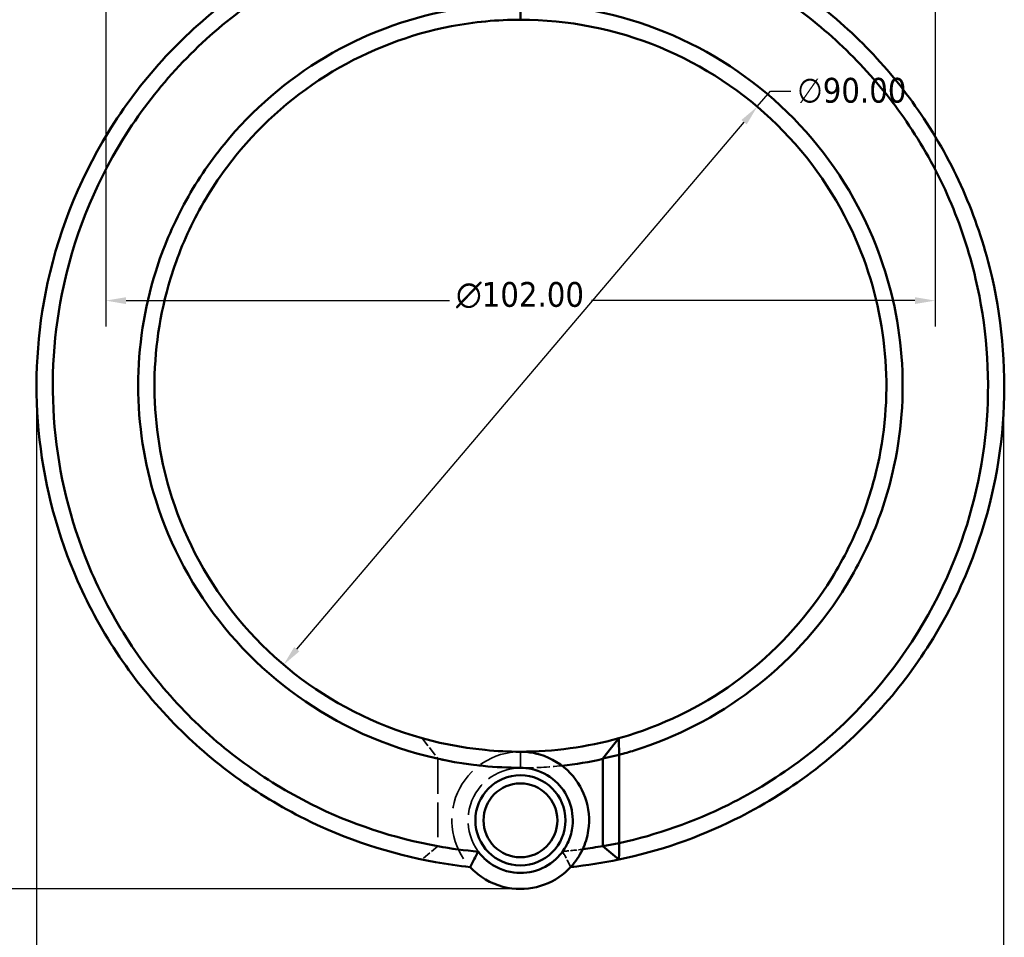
# Model space of a CAD drawing. Header units: millimetres. Extents: x 0 to 926, y 0 to 960.
# Tile 4 of 15: x 330 to 451, y 252 to 365. Entities that reach past the tile are written whole.
import ezdxf

# ---------------------------------------------------------------- set-up
doc = ezdxf.new("R2010")
doc.units = ezdxf.units.MM
doc.linetypes.add('DASHED', pattern=[0.2067, 0.1654, -0.0413])
for name, color, linetype, lineweight in [('Dimension (ANSI)', 7, 'Continuous', 25), ('Hidden (ANSI)', 7, 'DASHED', 35), ('Hidden Narrow (ANSI)', 7, 'DASHED', 25), ('Visible (ANSI)', 7, 'Continuous', 50), ('Visible Narrow (ANSI)', 7, 'Continuous', 35)]:
    doc.layers.add(name, color=color, linetype=linetype, lineweight=lineweight)
doc.styles.add('Note Text (ANSI)', font='tahoma.ttf')
doc.dimstyles.new('Default - mm (ANSI)', dxfattribs={"dimtxt": 3.048, "dimasz": 2.5, "dimexe": 3.175, "dimexo": 1.6002, "dimgap": 0.8, "dimtad": 0, "dimtoh": 1, "dimrnd": 1e-08, "dimzin": 4, "dimdsep": 46, "dimtxsty": 'Note Text (ANSI)', "dimcen": 0.09, "dimdle": 10, "dimclrd": 256, "dimclre": 256, "dimclrt": 256, "dimadec": 1, "dimazin": 1, "dimtfac": 1, "dimtofl": 0, "dimtmove": 0, "dimatfit": 3, "dimfxl": 1, "dimtolj": 1, "dimtzin": 4, "dimlwd": -1, "dimlwe": -1, "dimarcsym": 0})

# ---------------------------------------------------------------- blocks, each defined once
blk = doc.blocks.new('*D6')
at = {"layer": 'Defpoints', "color": 0, "transparency": 16777216}
for p in [(420.83, 354.24), (362.59, 285.62)]:
    blk.add_point(p, dxfattribs=at)
at = {"layer": 'Dimension (ANSI)', "transparency": 16777216}
for p, q in [((420.83, 354.24), (422.45, 356.14)), ((422.45, 356.14), (424.95, 356.14)), ((364.21, 287.53), (419.21, 352.33))]:
    blk.add_line(p, q, dxfattribs=at)
for points in [[(418.89, 352.6), (419.53, 352.06), (420.83, 354.24)], [(363.89, 287.8), (364.52, 287.26), (362.59, 285.62)]]:
    blk.add_solid(points, dxfattribs=at)
at = {"layer": 'Dimension (ANSI)', "transparency": 16777216, "insert": (425.75, 357.78), "char_height": 3.048, "attachment_point": 1, "style": 'Note Text (ANSI)'}
blk.add_mtext('\\A1;∅90.00', dxfattribs=at)
blk = doc.blocks.new('*D7')
at = {"layer": 'Defpoints', "color": 0, "transparency": 16777216}
for p in [(451.11, 323.45), (332.21, 319.93), (451.11, 183.04)]:
    blk.add_point(p, dxfattribs=at)
at = {"layer": 'Dimension (ANSI)', "transparency": 16777216}
for p, q in [((451.11, 321.85), (451.11, 179.87)), ((332.21, 318.33), (332.21, 179.87)), ((334.71, 183.04), (433.81, 183.04)), ((448.61, 183.04), (447.49, 183.04))]:
    blk.add_line(p, q, dxfattribs=at)
for points in [[(334.71, 183.46), (334.71, 182.63), (332.21, 183.04)], [(448.61, 183.46), (448.61, 182.63), (451.11, 183.04)]]:
    blk.add_solid(points, dxfattribs=at)
at = {"layer": 'Dimension (ANSI)', "transparency": 16777216, "insert": (434.61, 184.64), "char_height": 3.048, "attachment_point": 1, "style": 'Note Text (ANSI)'}
blk.add_mtext('\\A1;118.90', dxfattribs=at)
blk = doc.blocks.new('*D8')
at = {"layer": 'Defpoints', "color": 0, "transparency": 16777216}
for p in [(247.24, 516.05), (376.41, 516.05), (392.54, 258.09)]:
    blk.add_point(p, dxfattribs=at)
at = {"layer": 'Dimension (ANSI)', "transparency": 16777216}
for p, q in [((374.81, 516.05), (244.07, 516.05)), ((247.24, 513.55), (247.24, 440.07)), ((247.24, 260.59), (247.24, 426.12)), ((390.94, 258.09), (244.07, 258.09))]:
    blk.add_line(p, q, dxfattribs=at)
for points in [[(246.83, 513.55), (247.66, 513.55), (247.24, 516.05)], [(246.83, 260.59), (247.66, 260.59), (247.24, 258.09)]]:
    blk.add_solid(points, dxfattribs=at)
at = {"layer": 'Dimension (ANSI)', "transparency": 16777216, "insert": (245.66, 426.92), "char_height": 3.048, "attachment_point": 1, "rotation": 90, "style": 'Note Text (ANSI)'}
blk.add_mtext('\\A1;257.96', dxfattribs=at)
blk = doc.blocks.new('*D11')
at = {"layer": 'Defpoints', "color": 0, "transparency": 16777216}
for p in [(340.71, 376.46), (442.71, 376.46), (340.71, 330.39)]:
    blk.add_point(p, dxfattribs=at)
at = {"layer": 'Dimension (ANSI)', "transparency": 16777216}
for p, q in [((340.71, 374.85), (340.71, 327.21)), ((442.71, 374.85), (442.71, 327.21)), ((343.21, 330.39), (382.99, 330.39)), ((440.21, 330.39), (400.43, 330.39))]:
    blk.add_line(p, q, dxfattribs=at)
for points in [[(343.21, 330.81), (343.21, 329.97), (340.71, 330.39)], [(440.21, 330.81), (440.21, 329.97), (442.71, 330.39)]]:
    blk.add_solid(points, dxfattribs=at)
at = {"layer": 'Dimension (ANSI)', "transparency": 16777216, "insert": (383.79, 332.68), "char_height": 3.048, "attachment_point": 1, "style": 'Note Text (ANSI)'}
blk.add_mtext('\\A1;{\\fAIGDT|b0|i0;\\H3.0480;\\ln}\\fTahoma|b0|i0;\\H3.0480;102.00', dxfattribs=at)

msp = doc.modelspace()

# ---------------------------------------------------------------- linework, layer by layer
at = {"layer": 'Hidden (ANSI)', "ltscale": 7.071234}
msp.add_line((379.622, 276.584), (381.559, 274.09), dxfattribs=at)
at = {"layer": 'Hidden (ANSI)', "ltscale": 25.897755}
msp.add_line((381.559, 274.039), (381.559, 263.333), dxfattribs=at)
at = {"layer": 'Hidden (ANSI)', "ltscale": 6.137257}
msp.add_line((381.559, 263.302), (379.595, 261.676), dxfattribs=at)
at = {"layer": 'Hidden (ANSI)', "ltscale": 31.552643}
msp.add_arc((391.709, 266.49), 8.44, 90, 222.82434, dxfattribs=at)
at = {"layer": 'Hidden (ANSI)', "ltscale": 24.747458}
msp.add_arc((391.709, 319.93), 47, 257.5283, 270, dxfattribs=at)
at = {"layer": 'Hidden (ANSI)', "ltscale": 25.399879}
for start, end in [(90, 323.54948), (216.45052, 90)]:
    msp.add_arc((391.709, 266.49), 6.44, start, end, dxfattribs=at)
at = {"layer": 'Hidden (ANSI)', "ltscale": 9.749182}
msp.add_arc((391.709, 319.93), 47, 270, 276.23981, dxfattribs=at)
at = {"layer": 'Hidden (ANSI)', "ltscale": 9.554406}
msp.add_arc((391.709, 319.93), 57.5, 259.83277, 264.83125, dxfattribs=at)
at = {"layer": 'Hidden (ANSI)', "ltscale": 4.749806}
msp.add_arc((391.709, 319.93), 57.5, 275.16875, 277.65368, dxfattribs=at)
at = {"layer": 'Hidden (ANSI)', "ltscale": 0.13451}
msp.add_rational_spline([(381.559, 274.039), (381.559, 274.064), (381.559, 274.09)], [1.26295327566, 1.26299856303, 1.26304348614], degree=2, dxfattribs=at)
at = {"layer": 'Hidden (ANSI)', "ltscale": 0.082244}
msp.add_rational_spline([(381.559, 263.302), (381.559, 263.318), (381.559, 263.333)], [1.4466318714, 1.44695614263, 1.44728038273], degree=2, dxfattribs=at)
at = {"layer": 'Hidden (ANSI)', "ltscale": 5.609217}
for points in [[(385.519, 260.753), (385.837, 261.389), (386.176, 262.036), (386.529, 262.664)], [(396.89, 262.664), (397.243, 262.036), (397.582, 261.389), (397.9, 260.753)]]:
    msp.add_open_spline(points, degree=3, dxfattribs=at)
at = {"layer": 'Hidden Narrow (ANSI)', "ltscale": 0.059885}
msp.add_line((391.709, 272.931), (391.709, 272.954), dxfattribs=at)
at = {"layer": 'Visible (ANSI)'}
for p, q in [((391.709, 364.93), (391.709, 366.905)), ((401.859, 274.09), (403.797, 276.584)), ((403.859, 274.552), (401.859, 274.09)), ((401.859, 274.09), (401.859, 263.302)), ((403.859, 263.704), (403.859, 274.552)), ((401.859, 263.302), (403.859, 263.704)), ((403.824, 261.676), (401.859, 263.302))]:
    msp.add_line(p, q, dxfattribs=at)
for radius in [5.54, 4.54]:
    msp.add_circle((391.709, 266.49), radius, dxfattribs=at)
for radius, start, end in [(45, 270, 285.58224), (47, 276.23981, 282.4717), (57.5, 277.65368, 280.16723), (59.5, 275.97173, 281.74802)]:
    msp.add_arc((391.709, 319.93), radius, start, end, dxfattribs=at)
for points, knots in [([(373.131, 376.455), (366.913, 374.411), (361.038, 371.333), (349.926, 362.93), (344.876, 357.365), (337.281, 345.003), (334.658, 338.259), (332.151, 325.356), (331.909, 319.267), (332.582, 313.285), (333.254, 307.304), (334.84, 301.43), (338.699, 292.676), (340.425, 289.553), (344.404, 283.666), (346.657, 280.902), (351.464, 275.979), (353.991, 273.793), (359.372, 269.874), (362.226, 268.142), (370.268, 264.14), (375.69, 262.349), (382.668, 261.103), (384.091, 260.902), (385.519, 260.753)], [0.3159043, 0.3159043, 0.3159043, 0.3159043, 0.6442511, 0.6442511, 1.0154019, 1.0154019, 1.3737901, 1.3737901, 1.6774634, 1.6774634, 1.6774634, 1.9811367, 1.9811367, 2.1607971, 2.1607971, 2.3404576, 2.3404576, 2.5089885, 2.5089885, 2.6775194, 2.6775194, 2.964022, 2.964022, 3.0368082, 3.0368082, 3.0368082, 3.0368082]), ([(386.537, 262.639), (384.868, 262.789), (383.206, 263.013), (376.154, 264.279), (370.891, 266.027), (363.094, 269.93), (360.328, 271.62), (355.117, 275.44), (352.673, 277.57), (348.028, 282.364), (345.853, 285.053), (342.02, 290.779), (340.361, 293.814), (336.663, 302.315), (335.157, 308.011), (334.537, 313.803), (333.916, 319.595), (334.182, 325.482), (336.668, 337.936), (339.234, 344.431), (346.611, 356.319), (351.497, 361.658), (362.217, 369.711), (367.873, 372.656), (373.853, 374.611), (376.204, 375.379), (378.605, 375.996), (381.036, 376.455)], [-3.05148, -3.05148, -3.05148, -3.05148, -2.964022, -2.964022, -2.6775194, -2.6775194, -2.5089885, -2.5089885, -2.3404576, -2.3404576, -2.1607971, -2.1607971, -1.9811367, -1.9811367, -1.6774634, -1.6774634, -1.6774634, -1.3737901, -1.3737901, -1.0154019, -1.0154019, -0.6442511, -0.6442511, -0.3159043, -0.3159043, -0.3159043, -0.1867869, -0.1867869, -0.1867869, -0.1867869]), ([(402.383, 376.455), (404.814, 375.996), (407.215, 375.379), (409.566, 374.611), (412.567, 373.63), (415.487, 372.401), (421.086, 369.481), (423.765, 367.79), (428.864, 363.951), (431.277, 361.794), (435.707, 357.106), (437.725, 354.575), (441.425, 349.036), (443.076, 346.008), (445.814, 339.706), (446.9, 336.431), (449.017, 327.415), (449.481, 321.54), (449.056, 315.729), (448.631, 309.918), (447.316, 304.174), (442.638, 292.35), (438.941, 286.407), (429.507, 275.992), (423.695, 271.593), (413.024, 266.292), (408.504, 264.709), (403.859, 263.704)], [-2.9548057, -2.9548057, -2.9548057, -2.9548057, -2.8256883, -2.8256883, -2.8256883, -2.6609301, -2.6609301, -2.4961719, -2.4961719, -2.3279463, -2.3279463, -2.1597208, -2.1597208, -1.9805842, -1.9805842, -1.8014476, -1.8014476, -1.4977294, -1.4977294, -1.4977294, -1.1940112, -1.1940112, -0.8347845, -0.8347845, -0.4610233, -0.4610233, -0.2129992, -0.2129992, -0.2129992, -0.2129992]), ([(403.824, 261.676), (408.748, 262.7), (413.541, 264.352), (424.668, 269.846), (430.67, 274.357), (440.438, 285.056), (444.279, 291.167), (449.167, 303.346), (450.556, 309.272), (451.027, 315.275), (451.498, 321.278), (451.051, 327.357), (448.907, 336.702), (447.8, 340.099), (444.995, 346.643), (443.297, 349.791), (439.485, 355.553), (437.402, 358.188), (432.821, 363.073), (430.323, 365.323), (425.037, 369.329), (422.257, 371.095), (416.443, 374.145), (413.408, 375.43), (410.288, 376.455)], [0.2061334, 0.2061334, 0.2061334, 0.2061334, 0.4610233, 0.4610233, 0.8347845, 0.8347845, 1.1940112, 1.1940112, 1.4977294, 1.4977294, 1.4977294, 1.8014476, 1.8014476, 1.9805842, 1.9805842, 2.1597208, 2.1597208, 2.3279463, 2.3279463, 2.4961719, 2.4961719, 2.6609301, 2.6609301, 2.8256883, 2.8256883, 2.8256883, 2.8256883]), ([(391.709, 366.905), (388.756, 366.905), (385.802, 366.626), (377.559, 365.054), (372.397, 363.1), (363.001, 357.526), (358.778, 353.892), (353.418, 347.332), (351.75, 344.84), (348.917, 339.585), (347.752, 336.822), (345.437, 329.437), (344.709, 324.684), (344.709, 319.93), (344.709, 315.176), (345.437, 310.423), (348.644, 300.19), (351.528, 294.84), (359.119, 285.551), (363.839, 281.628), (374.674, 275.695), (380.841, 273.793), (388.657, 273.029), (390.183, 272.955), (391.709, 272.955)], [-3.1415927, -3.1415927, -3.1415927, -3.1415927, -2.9531665, -2.9531665, -2.6061993, -2.6061993, -2.2558929, -2.2558929, -2.0652236, -2.0652236, -1.8745543, -1.8745543, -1.5707963, -1.5707963, -1.5707963, -1.2670383, -1.2670383, -0.8856997, -0.8856997, -0.5009853, -0.5009853, -0.0973674, -0.0973674, 0, 0, 0, 0]), ([(403.859, 274.552), (404.478, 274.717), (405.093, 274.895), (410.9, 276.705), (415.811, 279.236), (424.513, 285.844), (428.293, 289.934), (432.871, 297.059), (434.245, 299.725), (436.462, 305.269), (437.305, 308.147), (438.763, 315.742), (438.945, 320.541), (438.406, 325.26), (437.867, 329.978), (436.607, 334.613), (432.264, 344.411), (428.795, 349.399), (420.208, 357.767), (415.08, 361.129), (403.875, 365.71), (397.794, 366.905), (391.709, 366.905)], [-2.8802454, -2.8802454, -2.8802454, -2.8802454, -2.8394011, -2.8394011, -2.4921111, -2.4921111, -2.1418878, -2.1418878, -1.9511775, -1.9511775, -1.7604673, -1.7604673, -1.4570397, -1.4570397, -1.4570397, -1.1536121, -1.1536121, -0.7724267, -0.7724267, -0.3881385, -0.3881385, 0, 0, 0, 0]), ([(391.709, 274.93), (390.259, 274.93), (388.809, 275), (381.382, 275.721), (375.517, 277.515), (365.19, 283.125), (360.678, 286.839), (353.391, 295.658), (350.604, 300.749), (347.471, 310.514), (346.742, 315.06), (346.711, 319.616), (346.679, 324.173), (347.344, 328.738), (349.52, 335.844), (350.622, 338.506), (353.314, 343.574), (354.904, 345.98), (360.027, 352.319), (364.076, 355.837), (373.106, 361.238), (378.075, 363.134), (386.017, 364.659), (388.863, 364.93), (391.709, 364.93)], [0, 0, 0, 0, 0.0973674, 0.0973674, 0.5009853, 0.5009853, 0.8856997, 0.8856997, 1.2670383, 1.2670383, 1.5707963, 1.5707963, 1.5707963, 1.8745543, 1.8745543, 2.0652236, 2.0652236, 2.2558929, 2.2558929, 2.6061993, 2.6061993, 2.9531665, 2.9531665, 3.1415927, 3.1415927, 3.1415927, 3.1415927]), ([(391.709, 364.93), (397.573, 364.93), (403.433, 363.769), (414.216, 359.327), (419.142, 356.069), (427.367, 347.976), (430.676, 343.157), (434.788, 333.716), (435.967, 329.257), (436.453, 324.728), (436.939, 320.199), (436.731, 315.602), (435.285, 308.342), (434.46, 305.595), (432.307, 300.31), (430.979, 297.772), (426.57, 290.996), (422.946, 287.119), (414.633, 280.861), (409.955, 278.471), (404.609, 276.816), (404.204, 276.697), (403.797, 276.584)], [0, 0, 0, 0, 0.3881385, 0.3881385, 0.7724267, 0.7724267, 1.1536121, 1.1536121, 1.4570397, 1.4570397, 1.4570397, 1.7604673, 1.7604673, 1.9511775, 1.9511775, 2.1418878, 2.1418878, 2.4921111, 2.4921111, 2.8394011, 2.8394011, 2.8677245, 2.8677245, 2.8677245, 2.8677245]), ([(403.859, 274.552), (403.849, 274.89), (403.838, 275.228), (403.818, 275.906), (403.807, 276.245), (403.797, 276.584)], [-0.30879126, -0.30879126, -0.30879126, -0.30879126, -0.15445746, -0.15445746, 0, 0, 0, 0]), ([(385.519, 260.753), (385.813, 260.436), (386.13, 260.143), (387.677, 258.917), (389.145, 258.305), (392.012, 257.947), (393.398, 258.109), (395.904, 259.049), (397.029, 259.804), (398.49, 261.396), (398.963, 262.094), (399.325, 262.851), (399.686, 263.608), (399.936, 264.423), (400.257, 266.604), (400.126, 268.006), (399.221, 270.563), (398.47, 271.72), (396.399, 273.664), (395.029, 274.394), (392.955, 274.861), (392.332, 274.93), (391.709, 274.93)], [-3.9930707, -3.9930707, -3.9930707, -3.9930707, -3.8358654, -3.8358654, -3.270659, -3.270659, -2.7691427, -2.7691427, -2.2850436, -2.2850436, -1.9824816, -1.9824816, -1.9824816, -1.6799197, -1.6799197, -1.1958206, -1.1958206, -0.728748, -0.728748, -0.2133498, -0.2133498, 0, 0, 0, 0]), ([(391.709, 272.955), (392.166, 272.955), (392.622, 272.906), (394.146, 272.576), (395.162, 272.059), (396.738, 270.652), (397.329, 269.804), (398.082, 267.893), (398.225, 266.824), (398.04, 265.133), (397.869, 264.494), (397.608, 263.895), (397.346, 263.296), (396.994, 262.738), (395.885, 261.459), (395.011, 260.843), (393.045, 260.075), (391.947, 259.941), (389.685, 260.234), (388.532, 260.737), (387.202, 261.844), (386.845, 262.223), (386.537, 262.639)], [0, 0, 0, 0, 0.2133498, 0.2133498, 0.728748, 0.728748, 1.1958206, 1.1958206, 1.6799197, 1.6799197, 1.9824816, 1.9824816, 1.9824816, 2.2850436, 2.2850436, 2.7691427, 2.7691427, 3.270659, 3.270659, 3.8358654, 3.8358654, 4.0759765, 4.0759765, 4.0759765, 4.0759765]), ([(403.824, 261.676), (403.83, 262.014), (403.836, 262.352), (403.848, 263.028), (403.854, 263.366), (403.859, 263.704)], [-0.26328472, -0.26328472, -0.26328472, -0.26328472, -0.13166724, -0.13166724, 0, 0, 0, 0]), ([(386.537, 262.639), (386.363, 262.328), (386.193, 262.014), (385.862, 261.385), (385.699, 261.068), (385.539, 260.751)], [-0.27250259, -0.27250259, -0.27250259, -0.27250259, -0.13662256, -0.13662256, 0, 0, 0, 0])]:
    msp.add_open_spline(points, degree=3, knots=knots, dxfattribs=at)
msp.add_open_spline([(385.539, 260.751), (385.533, 260.752), (385.526, 260.752), (385.519, 260.753)], degree=3, dxfattribs=at)
at = {"layer": 'Visible Narrow (ANSI)'}
msp.add_line((391.709, 273.054), (391.709, 274.831), dxfattribs=at)

# ---------------------------------------------------------------- dimensions: what is measured, and where the dimension line sits
at = {"layer": 'Dimension (ANSI)'}
for base, p1, p2, angle, picture, middle in [((247.242, 516.05), (392.542, 258.092), (376.409, 516.05), 90, '*D8', (247.242, 433.091)), ((451.105, 183.044), (332.209, 319.93), (451.105, 323.453), 180, '*D7', (440.652, 183.044))]:
    dim = msp.add_linear_dim(base=base, p1=p1, p2=p2, angle=angle, dimstyle='Default - mm (ANSI)', override={"dimgap": 0.8, "dimtoh": 0, "dimdec": 2, "dimtol": 0, "dimlim": 0, "dimtp": 0, "dimtm": 0, "dimtdec": 2, "dimatfit": 1}, dxfattribs=at)
    dim.commit()
    dim.dimension.update_dxf_attribs({"geometry": picture, "text_midpoint": middle, "dimtype": 160})
dim = msp.add_linear_dim(base=(340.709, 330.389), p1=(442.709, 376.455), p2=(340.709, 376.455), angle=180, text='{\\fAIGDT|b0|i0;\\H3.0480;\\ln}\\fTahoma|b0|i0;\\H3.0480;<>', dimstyle='Default - mm (ANSI)', override={"dimgap": 0.8, "dimtoh": 0, "dimdec": 2, "dimtol": 0, "dimlim": 0, "dimtp": 0, "dimtm": 0, "dimtdec": 2, "dimatfit": 1}, dxfattribs=at)
dim.commit()
dim.dimension.update_dxf_attribs({"geometry": '*D11', "text_midpoint": (391.709, 330.389), "dimtype": 160})
dim = msp.add_diameter_dim_2p(p1=(362.587, 285.623), p2=(420.83, 354.237), dimstyle='Default - mm (ANSI)', override={"dimgap": 0.8, "dimtih": 1, "dimdec": 2, "dimlfac": 0.999998, "dimtol": 0, "dimlim": 0, "dimtp": 0, "dimtm": 0, "dimtdec": 2, "dimtofl": 1, "dimatfit": 2}, dxfattribs=at)
dim.commit()
dim.dimension.update_dxf_attribs({"geometry": '*D6', "text_midpoint": (432.445, 356.143), "dimtype": 163})

doc.saveas('drawing.dxf')
